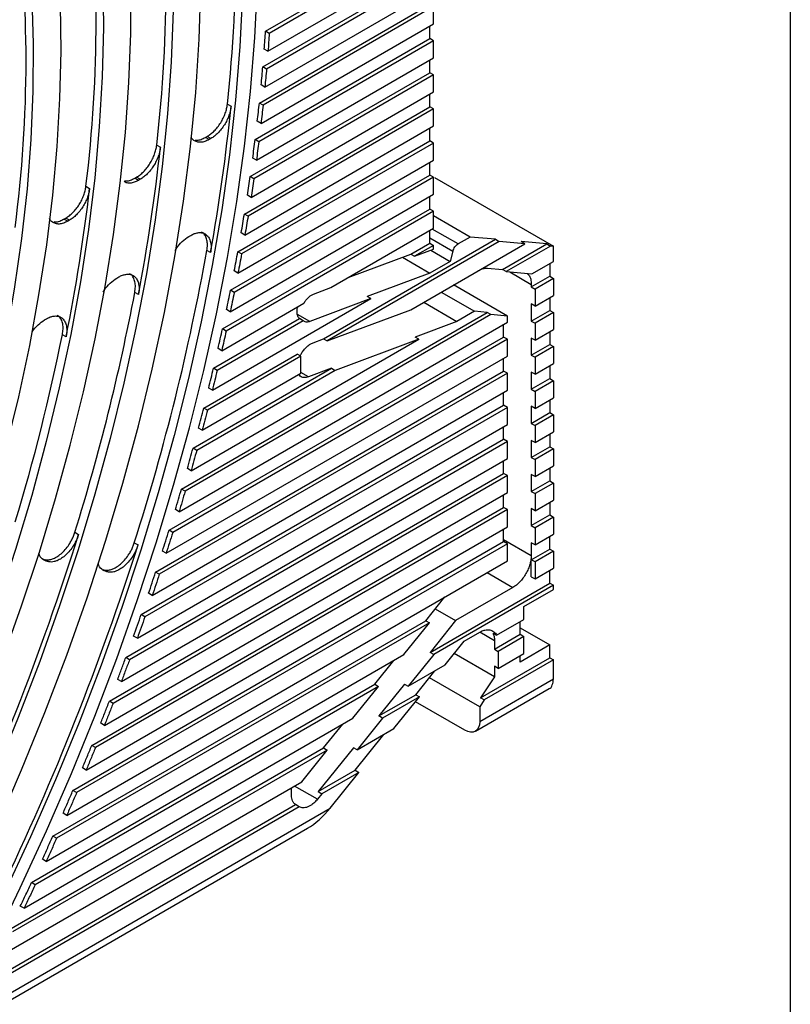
# Model space of a CAD drawing. Header units: millimetres. Extents: x 8 to 341, y 8 to 262.
# Tile 14 of 15: x 312 to 341, y 166 to 204. Entities that reach past the tile are written whole.
import ezdxf

# ---------------------------------------------------------------- set-up
doc = ezdxf.new("R2010")
doc.units = ezdxf.units.MM
doc.header["$LTSCALE"] = 1.25
doc.layers.add('TEXT', color=140, linetype='Continuous', lineweight=25)

msp = doc.modelspace()

# ---------------------------------------------------------------- linework, layer by layer
for p, q in [((321.193, 203.166), (327.492, 206.803)), ((327.634, 206.721), (321.334, 203.084)), ((321.285, 202.403), (327.634, 206.068)), ((321.088, 201.799), (327.492, 205.496)), ((327.634, 205.415), (321.229, 201.717)), ((321.166, 201.027), (327.634, 204.761)), ((320.954, 200.415), (327.492, 204.19)), ((327.634, 204.108), (321.095, 200.334)), ((327.634, 203.455), (327.634, 204.108)), ((321.018, 199.636), (327.634, 203.455)), ((327.492, 202.883), (327.492, 203.373)), ((321.334, 203.084), (321.193, 203.166)), ((320.792, 199.015), (327.492, 202.883)), ((327.634, 202.802), (320.933, 198.933)), ((327.634, 202.802), (327.492, 202.883)), ((327.634, 202.148), (327.634, 202.802)), ((321.285, 202.403), (321.144, 202.484)), ((320.841, 198.227), (327.634, 202.148)), ((327.492, 201.577), (327.492, 202.067)), ((320.6, 197.598), (327.492, 201.577)), ((327.634, 201.495), (320.742, 197.517)), ((321.229, 201.717), (321.088, 201.799)), ((327.634, 201.495), (327.492, 201.577)), ((327.634, 200.842), (327.634, 201.495)), ((321.166, 201.027), (321.024, 201.109)), ((320.635, 196.802), (327.634, 200.842)), ((327.492, 200.27), (327.492, 200.76)), ((319.727, 200.372), (319.869, 200.291)), ((321.095, 200.334), (320.954, 200.415)), ((320.38, 196.164), (327.492, 200.27)), ((327.634, 200.189), (320.521, 196.083)), ((327.634, 200.189), (327.492, 200.27)), ((327.634, 199.536), (327.634, 200.189)), ((321.018, 199.636), (320.876, 199.717)), ((320.4, 195.359), (327.634, 199.536)), ((327.492, 198.964), (327.492, 199.454)), ((317.018, 198.801), (317.159, 198.719)), ((318.884, 199.098), (318.955, 199.139)), ((319.026, 199.016), (318.884, 199.098)), ((319.097, 199.057), (318.955, 199.139)), ((319.097, 199.057), (319.026, 199.016)), ((320.129, 194.713), (327.492, 198.964)), ((327.634, 198.882), (320.271, 194.632)), ((320.933, 198.933), (320.792, 199.015)), ((327.634, 198.882), (327.492, 198.964)), ((327.634, 198.229), (327.634, 198.882)), ((320.134, 193.9), (327.634, 198.229)), ((320.841, 198.227), (320.7, 198.309)), ((327.492, 197.657), (327.492, 198.147)), ((316.175, 197.534), (316.246, 197.575)), ((316.317, 197.452), (316.175, 197.534)), ((316.388, 197.494), (316.246, 197.575)), ((316.388, 197.494), (316.317, 197.452)), ((319.849, 193.245), (327.492, 197.657)), ((327.634, 197.576), (319.99, 193.163)), ((320.742, 197.517), (320.6, 197.598)), ((327.634, 197.576), (327.492, 197.657)), ((327.634, 196.923), (327.634, 197.576)), ((327.674, 197.557), (332.23, 194.927)), ((314.304, 197.226), (314.446, 197.145)), ((319.838, 192.422), (327.634, 196.923)), ((320.635, 196.802), (320.494, 196.883)), ((327.492, 196.351), (327.492, 196.841)), ((319.537, 191.759), (327.492, 196.351)), ((327.634, 196.269), (319.679, 191.677)), ((320.521, 196.083), (320.38, 196.164)), ((327.634, 196.269), (327.492, 196.351)), ((327.634, 195.616), (327.634, 196.269)), ((313.463, 195.968), (313.534, 196.009)), ((313.604, 195.887), (313.463, 195.968)), ((313.676, 195.928), (313.534, 196.009)), ((313.676, 195.928), (313.604, 195.887)), ((329.034, 195.281), (327.634, 196.09)), ((320.4, 195.359), (320.258, 195.441)), ((323.698, 193.344), (327.634, 195.616)), ((327.492, 195.045), (327.492, 195.534)), ((328.573, 195.015), (327.583, 195.587)), ((318.253, 195.304), (318.325, 195.346)), ((323.408, 191.38), (330.014, 195.194)), ((330.155, 195.112), (323.549, 191.299)), ((326.757, 192.497), (331.135, 195.024)), ((326.765, 194.624), (327.492, 195.045)), ((327.492, 195.248), (328.374, 194.739)), ((327.492, 195.045), (327.634, 194.963)), ((329.034, 195.281), (328.573, 195.015)), ((330.014, 195.194), (329.034, 195.281)), ((330.014, 195.194), (330.155, 195.112)), ((331.135, 195.024), (330.155, 195.112)), ((331.973, 195.018), (330.994, 195.106)), ((331.135, 195.024), (330.994, 195.106)), ((319.084, 194.685), (318.942, 194.767)), ((320.271, 194.632), (320.129, 194.713)), ((327.634, 194.963), (326.906, 194.543)), ((326.906, 194.543), (327.634, 194.815)), ((327.532, 194.777), (328.27, 194.35)), ((327.634, 194.815), (327.634, 194.963)), ((328.374, 194.739), (328.27, 194.35)), ((330.276, 194.039), (331.973, 195.018)), ((332.115, 194.937), (330.418, 193.957)), ((331.973, 195.018), (332.115, 194.937)), ((332.23, 194.927), (332.115, 194.937)), ((332.23, 194.35), (332.23, 194.927)), ((324.358, 193.725), (326.765, 194.624)), ((326.446, 194.505), (327.492, 193.901)), ((326.765, 194.624), (326.906, 194.543)), ((328.27, 194.35), (327.492, 193.901)), ((331.398, 193.87), (332.23, 194.35)), ((320.134, 193.9), (319.993, 193.981)), ((327.492, 193.901), (325.086, 193.002)), ((329.706, 194.09), (330.276, 194.039)), ((330.418, 193.957), (330.276, 194.039)), ((330.418, 193.957), (331.398, 193.87)), ((330.557, 193.945), (331.381, 193.469)), ((332.089, 194.268), (332.089, 193.778)), ((315.491, 193.71), (315.564, 193.752)), ((331.381, 193.37), (332.089, 193.778)), ((332.23, 193.697), (331.523, 193.289)), ((332.089, 193.778), (332.23, 193.697)), ((332.23, 193.697), (332.23, 193.044)), ((316.32, 193.076), (316.178, 193.158)), ((319.99, 193.163), (319.849, 193.245)), ((323.032, 193.095), (323.698, 193.344)), ((327.927, 193.173), (329.2, 192.438)), ((330.462, 192.256), (328.401, 193.446)), ((331.381, 193.469), (331.381, 193.37)), ((331.381, 193.37), (331.523, 193.289)), ((331.523, 193.289), (331.523, 192.635)), ((319.152, 189.413), (325.228, 192.921)), ((325.228, 192.921), (322.887, 192.046)), ((325.228, 192.921), (325.086, 193.002)), ((327.255, 192.785), (328.528, 192.05)), ((327.418, 192.879), (327.418, 192.879)), ((331.523, 192.635), (332.23, 193.044)), ((332.089, 192.962), (332.089, 192.472)), ((317.968, 185.627), (329.69, 192.394)), ((319.511, 190.927), (322.663, 192.747)), ((319.838, 192.422), (319.697, 192.504)), ((322.401, 192.403), (322.401, 192.42)), ((323.549, 191.299), (326.757, 192.497)), ((329.2, 192.438), (328.528, 192.05)), ((329.69, 192.394), (329.2, 192.438)), ((329.832, 192.312), (329.69, 192.394)), ((331.523, 192.635), (331.381, 192.717)), ((331.381, 192.717), (331.381, 192.064)), ((331.381, 192.064), (332.089, 192.472)), ((332.23, 192.39), (331.523, 191.982)), ((332.089, 192.472), (332.23, 192.39)), ((332.23, 192.39), (332.23, 191.737)), ((312.719, 192.109), (312.792, 192.152)), ((317.875, 184.757), (330.462, 192.023)), ((329.832, 192.312), (318.109, 185.545)), ((319.194, 190.254), (322.49, 192.157)), ((322.632, 192.075), (319.336, 190.172)), ((322.887, 192.046), (322.415, 192.319)), ((322.632, 192.075), (322.49, 192.157)), ((328.528, 192.05), (326.924, 191.45)), ((330.462, 192.256), (329.832, 192.312)), ((330.462, 192.023), (330.462, 192.256)), ((331.381, 192.064), (331.523, 191.982)), ((319.679, 191.677), (319.537, 191.759)), ((330.321, 191.451), (330.321, 191.941)), ((331.523, 191.982), (331.523, 191.329)), ((331.523, 191.329), (332.23, 191.737)), ((332.089, 191.655), (332.089, 191.166)), ((313.544, 191.459), (313.403, 191.541)), ((317.49, 184.045), (330.321, 191.451)), ((330.462, 191.37), (317.632, 183.963)), ((318.335, 186.329), (327.066, 191.369)), ((323.015, 191.233), (323.408, 191.38)), ((323.408, 191.38), (323.549, 191.299)), ((327.066, 191.369), (323.858, 190.17)), ((327.066, 191.369), (326.924, 191.45)), ((330.462, 191.37), (330.321, 191.451)), ((330.462, 190.717), (330.462, 191.37)), ((331.523, 191.329), (331.381, 191.411)), ((331.381, 191.411), (331.381, 190.757)), ((319.511, 190.927), (319.37, 191.009)), ((331.381, 190.757), (332.089, 191.166)), ((332.23, 191.084), (331.523, 190.676)), ((332.089, 191.166), (332.23, 191.084)), ((332.23, 191.084), (332.23, 190.431)), ((317.38, 183.164), (330.462, 190.717)), ((318.819, 188.731), (322.401, 190.799)), ((322.543, 190.717), (318.96, 188.649)), ((322.543, 190.717), (322.401, 190.799)), ((322.543, 190.064), (322.543, 190.717)), ((330.321, 190.145), (330.321, 190.635)), ((331.381, 190.757), (331.523, 190.676)), ((331.523, 190.676), (331.523, 190.022)), ((316.976, 182.442), (330.321, 190.145)), ((318.411, 187.189), (323.716, 190.252)), ((323.858, 190.17), (318.552, 187.107)), ((319.336, 190.172), (319.194, 190.254)), ((323.716, 190.252), (322.834, 189.922)), ((323.716, 190.252), (323.858, 190.17)), ((330.462, 190.063), (330.321, 190.145)), ((331.523, 190.022), (332.23, 190.431)), ((332.089, 190.349), (332.089, 189.859)), ((330.462, 190.063), (317.118, 182.36)), ((318.76, 187.881), (322.543, 190.064)), ((322.834, 189.922), (322.543, 190.09)), ((330.462, 189.41), (330.462, 190.063)), ((331.523, 190.022), (331.381, 190.104)), ((331.381, 190.104), (331.381, 189.451)), ((331.381, 189.451), (332.089, 189.859)), ((332.23, 189.777), (331.523, 189.369)), ((332.089, 189.859), (332.23, 189.777)), ((332.23, 189.777), (332.23, 189.124)), ((316.847, 181.55), (330.462, 189.41)), ((319.152, 189.413), (319.011, 189.495)), ((331.381, 189.451), (331.523, 189.369)), ((331.523, 189.369), (331.523, 188.716)), ((330.321, 188.839), (330.321, 189.328)), ((331.523, 188.716), (332.23, 189.124)), ((332.089, 189.043), (332.089, 188.553)), ((316.425, 180.817), (330.321, 188.839)), ((330.462, 188.757), (316.566, 180.735)), ((318.96, 188.649), (318.819, 188.731)), ((330.462, 188.757), (330.321, 188.839)), ((330.462, 188.104), (330.462, 188.757)), ((331.523, 188.716), (331.381, 188.798)), ((331.381, 188.798), (331.381, 188.144)), ((331.381, 188.144), (332.089, 188.553)), ((332.23, 188.471), (331.523, 188.063)), ((332.089, 188.553), (332.23, 188.471)), ((332.23, 188.471), (332.23, 187.818)), ((316.276, 179.914), (330.462, 188.104)), ((318.76, 187.881), (318.619, 187.962)), ((330.321, 187.532), (330.321, 188.022)), ((331.381, 188.144), (331.523, 188.063)), ((331.523, 188.063), (331.523, 187.41)), ((315.834, 179.169), (330.321, 187.532)), ((330.462, 187.45), (330.321, 187.532)), ((331.523, 187.41), (331.381, 187.491)), ((331.381, 187.491), (331.381, 186.838)), ((331.523, 187.41), (332.23, 187.818)), ((332.089, 187.736), (332.089, 187.246)), ((330.462, 187.45), (315.975, 179.087)), ((318.552, 187.107), (318.411, 187.189)), ((330.462, 186.797), (330.462, 187.45)), ((331.381, 186.838), (332.089, 187.246)), ((332.23, 187.164), (331.523, 186.756)), ((332.089, 187.246), (332.23, 187.164)), ((332.23, 187.164), (332.23, 186.511)), ((315.664, 178.255), (330.462, 186.797)), ((331.381, 186.838), (331.523, 186.756)), ((331.523, 186.756), (331.523, 186.103)), ((318.335, 186.329), (318.194, 186.41)), ((330.321, 186.226), (330.321, 186.716)), ((331.523, 186.103), (332.23, 186.511)), ((332.089, 186.43), (332.089, 185.94)), ((315.202, 177.498), (330.321, 186.226)), ((330.462, 186.144), (315.343, 177.416)), ((330.462, 186.144), (330.321, 186.226)), ((330.462, 185.491), (330.462, 186.144)), ((331.523, 186.103), (331.381, 186.185)), ((331.381, 186.185), (331.381, 185.531)), ((318.109, 185.545), (317.968, 185.627)), ((331.381, 185.531), (332.089, 185.94)), ((332.23, 185.858), (331.523, 185.45)), ((332.089, 185.94), (332.23, 185.858)), ((332.23, 185.858), (332.23, 185.205)), ((315.011, 176.571), (330.462, 185.491)), ((330.321, 184.919), (330.321, 185.409)), ((331.381, 185.531), (331.523, 185.45)), ((331.523, 185.45), (331.523, 184.797)), ((314.527, 175.801), (330.321, 184.919)), ((330.462, 184.838), (330.321, 184.919)), ((331.523, 184.797), (331.381, 184.878)), ((331.381, 184.878), (331.381, 184.225)), ((331.523, 184.797), (332.23, 185.205)), ((332.089, 185.123), (332.089, 184.633)), ((330.462, 184.838), (314.668, 175.72)), ((317.875, 184.757), (317.734, 184.838)), ((330.462, 184.184), (330.462, 184.838)), ((331.381, 184.225), (332.089, 184.633)), ((332.23, 184.552), (331.523, 184.143)), ((332.089, 184.633), (332.23, 184.552)), ((332.23, 184.552), (332.23, 183.898)), ((314.314, 174.862), (330.462, 184.184)), ((330.321, 183.613), (330.321, 184.103)), ((331.381, 184.225), (331.523, 184.143)), ((331.523, 184.143), (331.523, 183.49)), ((313.88, 183.97), (314.022, 183.888)), ((317.632, 183.963), (317.49, 184.045)), ((331.523, 183.49), (332.23, 183.898)), ((332.089, 183.327), (332.089, 183.817)), ((313.806, 174.079), (330.321, 183.613)), ((330.462, 183.531), (313.948, 173.997)), ((316.16, 183.566), (316.301, 183.484)), ((330.321, 183.694), (331.381, 183.082)), ((330.462, 183.531), (330.321, 183.613)), ((330.462, 182.878), (330.462, 183.531)), ((331.523, 183.49), (331.381, 183.572)), ((331.381, 183.572), (331.381, 183.082)), ((317.38, 183.164), (317.238, 183.246)), ((331.381, 182.919), (332.089, 183.327)), ((332.23, 183.245), (331.523, 182.837)), ((332.089, 183.327), (332.23, 183.245)), ((332.23, 183.245), (332.23, 182.592)), ((312.684, 182.93), (312.744, 182.919)), ((312.825, 182.848), (312.684, 182.93)), ((312.885, 182.838), (312.744, 182.919)), ((312.885, 182.838), (312.825, 182.848)), ((313.57, 173.126), (330.462, 182.878)), ((331.381, 182.265), (331.381, 182.919)), ((331.523, 182.837), (331.381, 182.919)), ((331.523, 182.837), (331.523, 182.184)), ((331.523, 182.184), (332.23, 182.592)), ((314.966, 182.536), (315.026, 182.525)), ((315.108, 182.454), (314.966, 182.536)), ((315.168, 182.444), (315.026, 182.525)), ((315.168, 182.444), (315.108, 182.454)), ((317.118, 182.36), (316.976, 182.442)), ((329.684, 182.429), (330.674, 181.857)), ((331.381, 182.265), (331.523, 182.184)), ((332.089, 182.02), (332.089, 182.51)), ((327.497, 179.37), (332.089, 182.02)), ((332.23, 181.939), (327.638, 179.288)), ((330.674, 181.857), (328.477, 180.589)), ((332.089, 182.02), (332.23, 181.939)), ((332.23, 181.775), (332.23, 181.939)), ((316.847, 181.55), (316.705, 181.632)), ((327.335, 180.583), (328.07, 181.497)), ((331.099, 181.122), (332.23, 181.775)), ((331.099, 180.632), (331.099, 181.122)), ((316.566, 180.735), (316.425, 180.817)), ((327.7, 181.037), (328.477, 180.589)), ((313.038, 172.329), (327.335, 180.583)), ((327.477, 180.501), (313.179, 172.247)), ((326.497, 179.282), (327.477, 180.501)), ((327.335, 180.583), (327.477, 180.501)), ((328.477, 180.589), (327.497, 179.37)), ((330.05, 180.027), (331.099, 180.632)), ((330.957, 180.061), (330.957, 180.551)), ((316.276, 179.914), (316.134, 179.996)), ((328.808, 179.8), (329.402, 180.142)), ((329.967, 179.816), (329.407, 180.139)), ((329.908, 180.108), (330.05, 180.027)), ((329.967, 179.489), (330.957, 180.061)), ((331.099, 179.979), (330.109, 179.408)), ((330.957, 180.305), (332.089, 179.652)), ((330.957, 180.061), (331.099, 179.979)), ((331.099, 179.326), (331.099, 179.979)), ((328.073, 178.886), (328.808, 179.8)), ((329.967, 179.816), (329.967, 179.489)), ((332.089, 179.652), (330.957, 178.999)), ((332.089, 179.162), (332.089, 179.652)), ((312.776, 171.362), (326.497, 179.282)), ((327.638, 179.288), (326.659, 178.069)), ((327.638, 179.288), (327.497, 179.37)), ((329.967, 178.428), (328.422, 179.32)), ((329.967, 179.489), (330.109, 179.408)), ((330.109, 179.408), (330.109, 178.754)), ((330.109, 178.754), (331.099, 179.326)), ((330.957, 178.999), (330.957, 179.244)), ((315.975, 179.087), (315.834, 179.169)), ((325.376, 178.145), (326.111, 179.059)), ((326.659, 178.069), (328.073, 178.886)), ((329.437, 177.632), (332.089, 179.162)), ((332.23, 179.081), (329.578, 177.55)), ((330.109, 178.754), (329.967, 178.836)), ((329.967, 178.836), (329.967, 178.428)), ((332.089, 179.162), (332.23, 179.081)), ((332.23, 178.346), (332.23, 179.081)), ((326.952, 177.748), (327.687, 178.663)), ((329.967, 178.428), (329.437, 177.632)), ((312.219, 170.55), (325.376, 178.145)), ((325.517, 178.063), (312.36, 170.468)), ((315.664, 178.255), (315.523, 178.336)), ((324.537, 176.845), (325.517, 178.063)), ((325.376, 178.145), (325.517, 178.063)), ((326.517, 178.151), (325.537, 176.932)), ((326.517, 178.151), (326.659, 178.069)), ((329.402, 177.285), (327.474, 178.398)), ((332.23, 178.346), (329.402, 176.713)), ((325.537, 176.932), (326.952, 177.748)), ((326.952, 177.748), (327.093, 177.667)), ((329.236, 176.347), (332.064, 177.98)), ((315.343, 177.416), (315.202, 177.498)), ((327.093, 177.667), (325.679, 176.85)), ((326.113, 176.448), (327.093, 177.667)), ((328.836, 176.386), (326.942, 177.479)), ((329.578, 177.55), (329.402, 177.285)), ((329.578, 177.55), (329.437, 177.632)), ((325.679, 176.85), (325.537, 176.932)), ((329.402, 177.285), (329.402, 176.713)), ((311.93, 169.567), (324.537, 176.845)), ((315.011, 176.571), (314.87, 176.653)), ((323.416, 175.707), (324.151, 176.622)), ((325.679, 176.85), (324.699, 175.631)), ((324.625, 174.854), (325.727, 176.225)), ((324.699, 175.631), (326.113, 176.448)), ((314.668, 175.72), (314.527, 175.801)), ((311.345, 168.739), (323.416, 175.707)), ((323.558, 175.626), (311.487, 168.657)), ((322.578, 174.407), (323.558, 175.626)), ((324.558, 175.713), (323.21, 174.037)), ((323.416, 175.707), (323.558, 175.626)), ((324.699, 175.631), (324.558, 175.713)), ((314.314, 174.862), (314.172, 174.944)), ((323.21, 174.037), (324.625, 174.854)), ((324.766, 174.772), (323.352, 173.956)), ((323.664, 173.401), (324.766, 174.772)), ((324.625, 174.854), (324.766, 174.772)), ((311.028, 167.739), (322.578, 174.407)), ((313.948, 173.997), (313.806, 174.079)), ((322.189, 173.898), (322.189, 174.181)), ((323.179, 173.74), (322.301, 174.247)), ((323.352, 173.956), (323.179, 173.74)), ((323.21, 174.037), (323.352, 173.956)), ((309.747, 166.265), (322.345, 173.538)), ((322.486, 173.456), (322.345, 173.538)), ((307.095, 163.836), (323.664, 173.401)), ((322.486, 173.456), (309.622, 166.03)), ((313.57, 173.126), (313.428, 173.208)), ((306.93, 163.47), (322.805, 172.634)), ((313.179, 172.247), (313.038, 172.329)), ((312.776, 171.362), (312.635, 171.443)), ((312.36, 170.468), (312.219, 170.55)), ((311.93, 169.567), (311.789, 169.648))]:
    msp.add_line(p, q)
at = {"flags": 128}
for points in [[(314.955, 205.153), (314.975, 203.305), (314.93, 201.42), (314.818, 199.501), (314.641, 197.551), (314.399, 195.572), (314.091, 193.57), (313.719, 191.546), (313.284, 189.504), (312.785, 187.448), (312.224, 185.382), (311.601, 183.307), (310.918, 181.229), (310.177, 179.151), (309.377, 177.075), (308.52, 175.006), (307.609, 172.947), (306.644, 170.902)], [(307.617, 170.914), (308.567, 172.943), (309.466, 174.983), (310.312, 177.033), (311.103, 179.09), (311.84, 181.149), (312.519, 183.208), (313.142, 185.263), (313.706, 187.312), (314.21, 189.351), (314.654, 191.376), (315.038, 193.386), (315.36, 195.376), (315.62, 197.343), (315.817, 199.285), (315.952, 201.199), (316.024, 203.08), (316.033, 204.928)], [(309.622, 166.03), (310.731, 168.179), (311.789, 170.347), (312.795, 172.53), (313.747, 174.725), (314.646, 176.929), (315.488, 179.139), (316.273, 181.351), (317, 183.563), (317.668, 185.771), (318.275, 187.973), (318.821, 190.164), (319.306, 192.342), (319.727, 194.503), (320.086, 196.646), (320.381, 198.766), (320.612, 200.86), (320.778, 202.926), (320.879, 204.96)], [(309.876, 170.519), (310.884, 172.689), (311.837, 174.871), (312.733, 177.063), (313.571, 179.261), (314.35, 181.462), (315.068, 183.662), (315.725, 185.858), (316.318, 188.046), (316.848, 190.223), (317.313, 192.385), (317.714, 194.53), (318.048, 196.653), (318.315, 198.752), (318.516, 200.823), (318.65, 202.863), (318.716, 204.868)], [(320.312, 204.607), (320.209, 202.58), (320.041, 200.522), (319.808, 198.435), (319.511, 196.323), (319.15, 194.188), (318.725, 192.034), (318.238, 189.864), (317.688, 187.68), (317.078, 185.487), (316.406, 183.288), (315.676, 181.085), (314.887, 178.882), (314.04, 176.682), (313.138, 174.488), (312.181, 172.303), (311.171, 170.132)], [(312.232, 204.452), (312.286, 202.678), (312.274, 200.865), (312.195, 199.016), (312.049, 197.134), (311.837, 195.222), (311.559, 193.285), (311.216, 191.324), (310.808, 189.345), (310.336, 187.351), (309.8, 185.345), (309.203, 183.331), (308.544, 181.313), (307.825, 179.294), (307.047, 177.278), (306.213, 175.269), (305.322, 173.271), (304.378, 171.286)], [(305.359, 171.31), (306.285, 173.273), (307.16, 175.249), (307.981, 177.235), (308.749, 179.226), (309.461, 181.221), (310.116, 183.215), (310.713, 185.205), (311.251, 187.189), (311.73, 189.162), (312.148, 191.121), (312.504, 193.063), (312.799, 194.984), (313.031, 196.882), (313.2, 198.754), (313.306, 200.595), (313.349, 202.403), (313.329, 204.176)], [(317.65, 203.95), (317.574, 201.994), (317.433, 200.005), (317.227, 197.986), (316.956, 195.941), (316.621, 193.872), (316.223, 191.784), (315.76, 189.678), (315.236, 187.559), (314.65, 185.43), (314.003, 183.294), (313.296, 181.154), (312.531, 179.014), (311.708, 176.877), (310.829, 174.746), (309.895, 172.625), (308.908, 170.517)]]:
    msp.add_lwpolyline(points, dxfattribs=at)
for centre, radius, start, end in [((260.589, 206.729), 59.479, 353.86442, 6.13558), ((261.493, 205.165), 55.888, 353.4611, 6.5389), ((262.398, 203.599), 52.297, 353.0008, 6.9992), ((263.304, 202.03), 48.704, 352.4704, 7.5296), ((244.809, 207.947), 75.45, 349.87606, 354.17543), ((245.688, 206.466), 71.89, 349.26597, 353.81374), ((246.568, 204.994), 68.33, 348.57592, 353.40397), ((232.059, 210.402), 88.278, 342.30243, 349.79858), ((234.458, 208.713), 83.187, 342.69618, 349.22308), ((236.86, 207.021), 78.092, 343.14376, 348.56697), ((222.073, 212.564), 96.316, 334.17003, 342.67906), ((218.501, 214.651), 102.646, 334.34687, 342.32385)]:
    msp.add_arc(centre, radius, start, end)
msp.add_ellipse((323.098, 173.727), major_axis=(1.02, 1.19), ratio=0.410743, start_param=4.003678, end_param=4.789157)
for points in [[(321.144, 202.484), (321.152, 202.598), (321.17, 202.826), (321.185, 203.053), (321.193, 203.166)], [(321.334, 203.084), (321.326, 202.971), (321.311, 202.744), (321.294, 202.517), (321.285, 202.403)], [(321.024, 201.109), (321.035, 201.224), (321.057, 201.455), (321.077, 201.684), (321.088, 201.799)], [(321.229, 201.717), (321.219, 201.602), (321.199, 201.373), (321.177, 201.143), (321.166, 201.027)], [(320.876, 199.717), (320.89, 199.834), (320.916, 200.067), (320.941, 200.299), (320.954, 200.415)], [(321.095, 200.334), (321.083, 200.217), (321.058, 199.985), (321.031, 199.752), (321.018, 199.636)], [(320.7, 198.309), (320.715, 198.427), (320.747, 198.662), (320.777, 198.898), (320.792, 199.015)], [(320.933, 198.933), (320.918, 198.816), (320.888, 198.581), (320.857, 198.345), (320.841, 198.227)], [(320.494, 196.883), (320.512, 197.003), (320.548, 197.241), (320.583, 197.479), (320.6, 197.598)], [(320.742, 197.517), (320.724, 197.398), (320.69, 197.16), (320.653, 196.921), (320.635, 196.802)], [(320.258, 195.441), (320.279, 195.562), (320.32, 195.803), (320.36, 196.044), (320.38, 196.164)], [(320.521, 196.083), (320.501, 195.962), (320.462, 195.722), (320.42, 195.48), (320.4, 195.359)], [(319.993, 193.981), (320.016, 194.103), (320.063, 194.348), (320.107, 194.592), (320.129, 194.713)], [(320.271, 194.632), (320.249, 194.51), (320.204, 194.266), (320.158, 194.022), (320.134, 193.9)], [(319.697, 192.504), (319.723, 192.628), (319.774, 192.875), (319.824, 193.122), (319.849, 193.245)], [(319.99, 193.163), (319.965, 193.04), (319.916, 192.793), (319.864, 192.546), (319.838, 192.422)], [(319.37, 191.009), (319.398, 191.134), (319.455, 191.384), (319.51, 191.634), (319.537, 191.759)], [(319.679, 191.677), (319.651, 191.552), (319.596, 191.302), (319.54, 191.052), (319.511, 190.927)], [(319.011, 189.495), (319.042, 189.622), (319.104, 189.875), (319.164, 190.128), (319.194, 190.254)], [(319.336, 190.172), (319.306, 190.046), (319.245, 189.793), (319.183, 189.54), (319.152, 189.413)], [(318.619, 187.962), (318.653, 188.091), (318.72, 188.347), (318.786, 188.603), (318.819, 188.731)], [(318.96, 188.649), (318.928, 188.521), (318.862, 188.265), (318.794, 188.009), (318.76, 187.881)], [(318.194, 186.41), (318.23, 186.54), (318.303, 186.8), (318.375, 187.059), (318.411, 187.189)], [(318.552, 187.107), (318.516, 186.977), (318.445, 186.718), (318.372, 186.458), (318.335, 186.329)], [(317.734, 184.838), (317.773, 184.97), (317.852, 185.233), (317.929, 185.496), (317.968, 185.627)], [(318.109, 185.545), (318.071, 185.414), (317.994, 185.151), (317.915, 184.888), (317.875, 184.757)], [(317.238, 183.246), (317.281, 183.379), (317.366, 183.645), (317.449, 183.912), (317.49, 184.045)], [(317.632, 183.963), (317.59, 183.83), (317.507, 183.564), (317.422, 183.297), (317.38, 183.164)], [(316.705, 181.632), (316.751, 181.767), (316.842, 182.037), (316.932, 182.307), (316.976, 182.442)], [(317.118, 182.36), (317.073, 182.225), (316.984, 181.955), (316.893, 181.685), (316.847, 181.55)], [(316.134, 179.996), (316.183, 180.132), (316.281, 180.406), (316.377, 180.68), (316.425, 180.817)], [(316.566, 180.735), (316.518, 180.598), (316.422, 180.324), (316.325, 180.051), (316.276, 179.914)], [(315.523, 178.336), (315.575, 178.475), (315.68, 178.753), (315.782, 179.03), (315.834, 179.169)], [(315.975, 179.087), (315.924, 178.948), (315.821, 178.671), (315.717, 178.393), (315.664, 178.255)], [(314.87, 176.653), (314.926, 176.793), (315.037, 177.075), (315.147, 177.357), (315.202, 177.498)], [(315.343, 177.416), (315.288, 177.275), (315.179, 176.993), (315.067, 176.712), (315.011, 176.571)], [(314.172, 174.944), (314.232, 175.086), (314.351, 175.372), (314.468, 175.658), (314.527, 175.801)], [(314.668, 175.72), (314.61, 175.577), (314.492, 175.291), (314.373, 175.005), (314.314, 174.862)], [(313.428, 173.208), (313.492, 173.353), (313.619, 173.643), (313.744, 173.934), (313.806, 174.079)], [(313.948, 173.997), (313.885, 173.852), (313.76, 173.561), (313.633, 173.271), (313.57, 173.126)], [(312.635, 171.443), (312.703, 171.591), (312.838, 171.886), (312.971, 172.181), (313.038, 172.329)], [(313.179, 172.247), (313.113, 172.1), (312.979, 171.804), (312.844, 171.509), (312.776, 171.362)], [(311.789, 169.648), (311.861, 169.798), (312.006, 170.099), (312.148, 170.399), (312.219, 170.55)], [(312.36, 170.468), (312.289, 170.318), (312.147, 170.017), (312.003, 169.717), (311.93, 169.567)]]:
    msp.add_open_spline(points, degree=3)
for points, knots in [([(318.955, 199.139), (318.978, 199.153), (319.023, 199.18), (319.091, 199.23), (319.157, 199.285), (319.247, 199.369), (319.356, 199.491), (319.473, 199.659), (319.574, 199.84), (319.65, 200.023), (319.704, 200.204), (319.72, 200.316), (319.727, 200.372)], [0, 0, 0, 0, 0.060603, 0.120783, 0.181006, 0.241737, 0.370757, 0.500113, 0.629133, 0.758489, 0.879159, 1, 1, 1, 1]), ([(319.869, 200.291), (319.865, 200.263), (319.859, 200.207), (319.841, 200.121), (319.819, 200.034), (319.779, 199.913), (319.715, 199.758), (319.615, 199.578), (319.497, 199.41), (319.368, 199.265), (319.233, 199.144), (319.142, 199.086), (319.097, 199.057)], [0, 0, 0, 0, 0.0606029, 0.120783, 0.181006, 0.2417367, 0.3707573, 0.500113, 0.6291334, 0.7584889, 0.8791591, 1, 1, 1, 1]), ([(316.246, 197.575), (316.269, 197.589), (316.314, 197.616), (316.381, 197.665), (316.447, 197.72), (316.536, 197.804), (316.645, 197.925), (316.762, 198.091), (316.862, 198.271), (316.938, 198.453), (316.993, 198.633), (317.009, 198.745), (317.018, 198.801)], [0, 0, 0, 0, 0.0606239, 0.1208299, 0.1810793, 0.2418319, 0.3708031, 0.5001118, 0.6290828, 0.7583914, 0.8791096, 1, 1, 1, 1]), ([(319.026, 199.016), (318.971, 198.988), (318.861, 198.933), (318.704, 198.904), (318.56, 198.917), (318.44, 198.978), (318.365, 199.044), (318.34, 199.098), (318.337, 199.106)], [0, 0, 0, 0, 0.193651, 0.387303, 0.580954, 0.774606, 0.968257, 1, 1, 1, 1]), ([(318.493, 199), (318.517, 198.996), (318.587, 198.986), (318.72, 199.016), (318.829, 199.071), (318.884, 199.098)], [0, 0, 0, 0, 0.2, 0.6, 1, 1, 1, 1]), ([(317.159, 198.719), (317.155, 198.691), (317.148, 198.636), (317.131, 198.55), (317.108, 198.463), (317.068, 198.343), (317.004, 198.189), (316.904, 198.01), (316.786, 197.844), (316.657, 197.7), (316.523, 197.579), (316.433, 197.522), (316.388, 197.494)], [0, 0, 0, 0, 0.060624, 0.12083, 0.181079, 0.241832, 0.370803, 0.500112, 0.629083, 0.758391, 0.87911, 1, 1, 1, 1]), ([(316.317, 197.452), (316.261, 197.424), (316.151, 197.368), (315.994, 197.341), (315.862, 197.349), (315.796, 197.387), (315.769, 197.403)], [0, 0, 0, 0, 0.2709861, 0.5419721, 0.8129582, 1, 1, 1, 1]), ([(315.783, 197.436), (315.806, 197.433), (315.876, 197.422), (316.01, 197.452), (316.12, 197.507), (316.175, 197.534)], [0, 0, 0, 0, 0.2, 0.6, 1, 1, 1, 1]), ([(313.534, 196.009), (313.557, 196.023), (313.602, 196.05), (313.668, 196.099), (313.734, 196.154), (313.822, 196.237), (313.93, 196.357), (314.047, 196.522), (314.147, 196.699), (314.224, 196.88), (314.279, 197.059), (314.296, 197.17), (314.304, 197.226)], [0, 0, 0, 0, 0.060648, 0.120883, 0.181162, 0.24194, 0.370855, 0.50011, 0.629025, 0.758281, 0.879054, 1, 1, 1, 1]), ([(314.446, 197.145), (314.442, 197.117), (314.435, 197.062), (314.417, 196.976), (314.393, 196.89), (314.353, 196.77), (314.289, 196.618), (314.189, 196.44), (314.072, 196.275), (313.944, 196.133), (313.81, 196.013), (313.721, 195.956), (313.676, 195.928)], [0, 0, 0, 0, 0.060648, 0.120883, 0.181162, 0.24194, 0.370855, 0.50011, 0.629025, 0.758281, 0.879054, 1, 1, 1, 1]), ([(313.604, 195.887), (313.549, 195.859), (313.438, 195.802), (313.279, 195.774), (313.135, 195.788), (313.014, 195.852), (312.936, 195.923), (312.911, 195.984), (312.905, 195.996)], [0, 0, 0, 0, 0.190072, 0.380144, 0.570216, 0.760287, 0.950359, 1, 1, 1, 1]), ([(313.069, 195.871), (313.092, 195.867), (313.162, 195.856), (313.297, 195.885), (313.408, 195.941), (313.463, 195.968)], [0, 0, 0, 0, 0.2, 0.6, 1, 1, 1, 1]), ([(318.325, 195.346), (318.349, 195.359), (318.395, 195.384), (318.465, 195.413), (318.532, 195.434), (318.599, 195.448), (318.695, 195.456), (318.815, 195.439), (318.938, 195.366), (319.033, 195.249), (319.084, 195.108), (319.104, 194.964), (319.105, 194.83), (319.091, 194.733), (319.084, 194.685)], [0, 0, 0, 0, 0.050417, 0.100243, 0.149884, 0.199752, 0.250255, 0.375026, 0.500071, 0.624841, 0.749886, 0.833516, 0.916251, 1, 1, 1, 1]), ([(318.942, 194.767), (318.951, 194.838), (318.97, 194.982), (318.948, 195.172), (318.89, 195.328), (318.815, 195.433), (318.752, 195.465), (318.73, 195.476)], [0, 0, 0, 0, 0.222154, 0.444308, 0.666463, 0.888617, 1, 1, 1, 1]), ([(317.731, 194.759), (317.743, 194.783), (317.811, 194.915), (317.994, 195.122), (318.167, 195.243), (318.253, 195.304)], [0, 0, 0, 0, 0.0962587, 0.5481294, 1, 1, 1, 1]), ([(328.374, 194.739), (328.389, 194.794), (328.416, 194.852), (328.487, 194.95), (328.53, 194.99), (328.573, 195.015)], [0, 0, 0, 0, 0.5, 0.5, 1, 1, 1, 1]), ([(329.352, 193.995), (329.377, 194.009), (329.427, 194.036), (329.5, 194.064), (329.571, 194.083), (329.64, 194.093), (329.684, 194.091), (329.706, 194.09)], [0, 0, 0, 0, 0.202242, 0.401125, 0.598875, 0.797758, 1, 1, 1, 1]), ([(314.97, 193.165), (314.983, 193.19), (315.053, 193.324), (315.236, 193.53), (315.406, 193.65), (315.491, 193.71)], [0, 0, 0, 0, 0.106899, 0.553449, 1, 1, 1, 1]), ([(315.564, 193.752), (315.588, 193.765), (315.635, 193.791), (315.705, 193.82), (315.773, 193.841), (315.84, 193.854), (315.937, 193.862), (316.057, 193.844), (316.181, 193.769), (316.275, 193.649), (316.325, 193.505), (316.344, 193.359), (316.343, 193.223), (316.327, 193.125), (316.32, 193.076)], [0, 0, 0, 0, 0.050426, 0.100249, 0.149883, 0.199749, 0.250259, 0.37503, 0.500072, 0.624842, 0.749884, 0.833521, 0.916245, 1, 1, 1, 1]), ([(316.178, 193.158), (316.188, 193.231), (316.209, 193.376), (316.189, 193.57), (316.132, 193.729), (316.057, 193.836), (315.992, 193.87), (315.969, 193.882)], [0, 0, 0, 0, 0.220736, 0.441471, 0.662207, 0.882943, 1, 1, 1, 1]), ([(331.218, 193.886), (331.242, 193.866), (331.306, 193.815), (331.366, 193.673), (331.376, 193.537), (331.381, 193.469)], [0, 0, 0, 0, 0.2333, 0.61665, 1, 1, 1, 1]), ([(322.663, 192.747), (322.676, 192.767), (322.7, 192.808), (322.741, 192.865), (322.786, 192.918), (322.848, 192.981), (322.932, 193.05), (322.999, 193.08), (323.032, 193.095)], [0, 0, 0, 0, 0.125464, 0.24946, 0.373832, 0.500408, 0.749464, 1, 1, 1, 1]), ([(322.401, 192.42), (322.402, 192.452), (322.405, 192.514), (322.422, 192.58), (322.431, 192.612)], [0, 0, 0, 0, 0.522056, 1, 1, 1, 1]), ([(322.49, 192.157), (322.481, 192.166), (322.463, 192.184), (322.441, 192.219), (322.42, 192.265), (322.404, 192.325), (322.402, 192.377), (322.401, 192.403)], [0, 0, 0, 0, 0.166407, 0.332435, 0.500139, 0.749346, 1, 1, 1, 1]), ([(312.231, 191.625), (312.235, 191.633), (312.297, 191.746), (312.467, 191.932), (312.635, 192.05), (312.719, 192.109)], [0, 0, 0, 0, 0.0362156, 0.5181078, 1, 1, 1, 1]), ([(312.792, 192.152), (312.816, 192.165), (312.863, 192.191), (312.934, 192.22), (313.003, 192.241), (313.07, 192.254), (313.168, 192.261), (313.289, 192.242), (313.413, 192.165), (313.506, 192.042), (313.555, 191.895), (313.572, 191.747), (313.57, 191.608), (313.553, 191.509), (313.544, 191.459)], [0, 0, 0, 0, 0.050435, 0.100255, 0.149883, 0.199745, 0.250264, 0.375034, 0.500073, 0.624843, 0.749882, 0.833527, 0.916239, 1, 1, 1, 1]), ([(313.403, 191.541), (313.414, 191.615), (313.437, 191.762), (313.419, 191.959), (313.364, 192.122), (313.288, 192.233), (313.221, 192.269), (313.197, 192.282)], [0, 0, 0, 0, 0.219163, 0.438326, 0.657489, 0.876652, 1, 1, 1, 1]), ([(322.887, 192.046), (322.871, 192.041), (322.838, 192.03), (322.79, 192.023), (322.738, 192.024), (322.682, 192.038), (322.649, 192.063), (322.632, 192.075)], [0, 0, 0, 0, 0.166484, 0.332382, 0.500167, 0.749357, 1, 1, 1, 1]), ([(322.519, 190.731), (322.541, 190.773), (322.588, 190.862), (322.681, 190.986), (322.788, 191.095), (322.902, 191.183), (322.977, 191.216), (323.015, 191.233)], [0, 0, 0, 0, 0.180222, 0.385167, 0.590111, 0.795056, 1, 1, 1, 1]), ([(322.834, 189.922), (322.775, 189.908), (322.658, 189.879), (322.531, 189.923), (322.488, 189.997), (322.472, 190.023)], [0, 0, 0, 0, 0.389108, 0.778216, 1, 1, 1, 1]), ([(312.744, 182.919), (312.763, 182.917), (312.802, 182.912), (312.863, 182.913), (312.925, 182.922), (312.991, 182.939), (313.09, 182.975), (313.226, 183.048), (313.393, 183.18), (313.55, 183.347), (313.672, 183.519), (313.764, 183.681), (313.831, 183.824), (313.864, 183.921), (313.88, 183.97)], [0, 0, 0, 0, 0.050385, 0.10022, 0.149885, 0.199764, 0.250238, 0.375009, 0.500066, 0.624837, 0.749894, 0.833498, 0.916273, 1, 1, 1, 1]), ([(314.022, 183.888), (314.012, 183.859), (313.993, 183.801), (313.958, 183.714), (313.919, 183.628), (313.875, 183.544), (313.802, 183.421), (313.691, 183.265), (313.535, 183.099), (313.368, 182.966), (313.217, 182.885), (313.088, 182.843), (312.982, 182.827), (312.918, 182.834), (312.885, 182.838)], [0, 0, 0, 0, 0.0503851, 0.1002198, 0.1498846, 0.1997642, 0.2502379, 0.3750093, 0.5000657, 0.6248373, 0.7498938, 0.8334978, 0.9162726, 1, 1, 1, 1]), ([(315.026, 182.525), (315.046, 182.523), (315.084, 182.518), (315.144, 182.519), (315.207, 182.528), (315.272, 182.545), (315.37, 182.58), (315.506, 182.652), (315.672, 182.783), (315.828, 182.947), (315.951, 183.118), (316.042, 183.278), (316.11, 183.421), (316.143, 183.517), (316.16, 183.566)], [0, 0, 0, 0, 0.05038, 0.100216, 0.149885, 0.199766, 0.250235, 0.375007, 0.500065, 0.624837, 0.749895, 0.833495, 0.916276, 1, 1, 1, 1]), ([(316.301, 183.484), (316.292, 183.455), (316.272, 183.397), (316.237, 183.311), (316.197, 183.226), (316.153, 183.142), (316.08, 183.02), (315.969, 182.866), (315.813, 182.702), (315.647, 182.57), (315.497, 182.491), (315.37, 182.449), (315.264, 182.433), (315.2, 182.44), (315.168, 182.444)], [0, 0, 0, 0, 0.0503797, 0.1002159, 0.1498848, 0.1997662, 0.2502351, 0.3750066, 0.5000649, 0.6248365, 0.749895, 0.8334947, 0.9162761, 1, 1, 1, 1]), ([(312.825, 182.848), (312.756, 182.875), (312.618, 182.928), (312.514, 183.06), (312.504, 183.16), (312.504, 183.161)], [0, 0, 0, 0, 0.4971353, 0.9942706, 1, 1, 1, 1]), ([(331.381, 183.082), (331.381, 183.056), (331.38, 183.004), (331.37, 182.922), (331.354, 182.838), (331.324, 182.72), (331.27, 182.566), (331.178, 182.383), (331.065, 182.212), (330.94, 182.065), (330.808, 181.942), (330.719, 181.885), (330.674, 181.857)], [0, 0, 0, 0, 0.060259, 0.120021, 0.179824, 0.240208, 0.369998, 0.50013, 0.629921, 0.760053, 0.879943, 1, 1, 1, 1]), ([(315.108, 182.454), (315.038, 182.481), (314.898, 182.534), (314.793, 182.676), (314.783, 182.786), (314.783, 182.795)], [0, 0, 0, 0, 0.477543, 0.955086, 1, 1, 1, 1]), ([(329.402, 180.142), (329.424, 180.155), (329.468, 180.179), (329.535, 180.206), (329.612, 180.229), (329.698, 180.242), (329.79, 180.236), (329.874, 180.211), (329.945, 180.166), (330.006, 180.106), (330.035, 180.053), (330.05, 180.027)], [0, 0, 0, 0, 0.081596, 0.162928, 0.244731, 0.372167, 0.500055, 0.627491, 0.755378, 0.877573, 1, 1, 1, 1]), ([(329.908, 180.108), (329.917, 180.087), (329.935, 180.046), (329.954, 179.975), (329.965, 179.899), (329.967, 179.844), (329.967, 179.816)], [0, 0, 0, 0, 0.251343, 0.5, 0.748657, 1, 1, 1, 1]), ([(332.064, 177.98), (332.064, 177.98), (332.125, 177.991), (332.201, 178.112), (332.22, 178.268), (332.23, 178.346)], [0, 0, 0, 0, 0.000102, 0.500051, 1, 1, 1, 1]), ([(329.402, 176.713), (329.402, 176.542), (329.341, 176.407), (329.131, 176.286), (328.984, 176.301), (328.836, 176.386)], [0, 0, 0, 0, 0.5, 0.5, 1, 1, 1, 1]), ([(322.345, 173.538), (322.333, 173.546), (322.309, 173.563), (322.278, 173.596), (322.251, 173.634), (322.221, 173.692), (322.195, 173.777), (322.191, 173.858), (322.189, 173.898)], [0, 0, 0, 0, 0.125081, 0.249393, 0.374075, 0.500254, 0.749399, 1, 1, 1, 1]), ([(323.179, 173.74), (323.161, 173.719), (323.125, 173.676), (323.068, 173.618), (322.997, 173.556), (322.912, 173.496), (322.815, 173.446), (322.72, 173.417), (322.632, 173.41), (322.553, 173.421), (322.509, 173.444), (322.486, 173.456)], [0, 0, 0, 0, 0.081044, 0.161721, 0.242981, 0.371279, 0.50007, 0.628369, 0.75716, 0.878459, 1, 1, 1, 1])]:
    msp.add_open_spline(points, degree=3, knots=knots)
at = {"layer": 'TEXT'}
msp.add_line((341.312, 261.938), (341.312, 7.938), dxfattribs=at)

doc.saveas('drawing.dxf')
